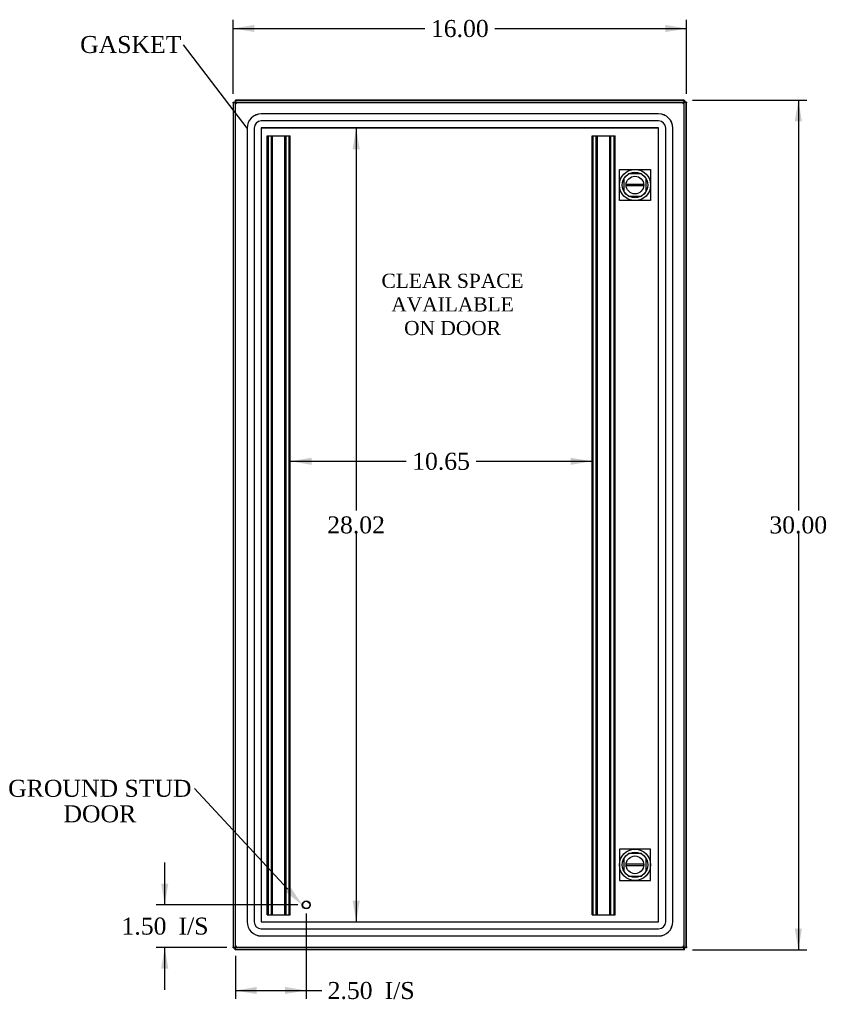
# Model space of a CAD drawing. Header units: inches. Extents: x 1 to 150, y -1 to 99.
# Tile 3 of 9: x 25 to 54, y 36 to 71. Entities that reach past the tile are written whole.
import ezdxf
from ezdxf import colors
from ezdxf.entities.mleader import LeaderData, LeaderLine
from ezdxf.enums import TextEntityAlignment as Align
from ezdxf.lldxf.tags import DXFTag
from ezdxf.math import Vec2, Vec3

# ---------------------------------------------------------------- set-up
doc = ezdxf.new("R2010")
doc.units = ezdxf.units.IN
doc.header["$MEASUREMENT"] = 0
for name, color, linetype in [('COM53844', 7, 'Continuous'), ('COM55764-4', 7, 'Continuous'), ('COM55769-11', 7, 'Continuous'), ('COM70219', 7, 'Continuous'), ('Default', 7, 'Continuous'), ('DV1_Default', 7, 'Continuous'), ('LOK10000', 7, 'Continuous'), ('STD21878', 7, 'Continuous')]:
    doc.layers.add(name, color=color, linetype=linetype)
doc.styles.add('SEACAD_Times_New_Roman', font='times.ttf')
tags = doc.linetypes.add('HIDDEN2', pattern=[0.1875, 0.125, -0.0625]).pattern_tags.tags
tags[6:7] = [DXFTag(74, 4), DXFTag(75, 0), DXFTag(340, '0'), DXFTag(46, 0.0), DXFTag(50, 0.0), DXFTag(44, 0.0), DXFTag(45, 0.0)]
tags[4:5] = [DXFTag(74, 4), DXFTag(75, 0), DXFTag(340, '0'), DXFTag(46, 0.0), DXFTag(50, 0.0), DXFTag(44, 0.0), DXFTag(45, 0.0)]
doc.dimstyles.new('HAMMOND_(STH_-_120x80)', dxfattribs={"dimtxt": 0.6, "dimasz": 0.75, "dimexe": 0.3, "dimexo": 0.3, "dimgap": 0.15, "dimtad": 0, "dimtih": 1, "dimtoh": 1, "dimzin": 0, "dimdsep": 46, "dimtxsty": 'SEACAD_Times_New_Roman', "dimblk1": '_SE_FILLED', "dimblk2": '_SE_FILLED', "dimsah": 1, "dimcen": 0.3, "dimadec": 0, "dimazin": 0, "dimtfac": 0.8, "dimtofl": 0, "dimtmove": 0, "dimatfit": 3, "dimfxl": 1, "dimtolj": 1, "dimtzin": 0, "dimarcsym": 0})

# ---------------------------------------------------------------- blocks, each defined once
blk = doc.blocks.new('_SE_FILLED')
at = {"color": 0}
blk.add_line((0, 0), (-1, 0), dxfattribs=at)
blk.add_solid([(0, 0), (-1, -0.1665), (-1, 0.1665), (0, 0)], dxfattribs=at)
blk = doc.blocks.new('SE')
at = {"layer": 'COM53844', "color": 7, "linetype": 'HIDDEN2'}
for p, q in [((33.892, 38.975), (33.892, 66.475)), ((33.892, 66.475), (33.973, 66.475)), ((33.93, 38.975), (33.93, 66.475)), ((33.973, 66.475), (34.623, 66.475)), ((34.042, 38.975), (34.042, 66.475)), ((34.08, 38.975), (34.08, 66.475)), ((34.516, 38.975), (34.516, 66.475)), ((34.554, 38.975), (34.554, 66.475)), ((34.623, 66.475), (34.704, 66.475)), ((34.666, 38.975), (34.666, 66.475)), ((34.704, 38.975), (34.704, 66.475)), ((45.354, 38.975), (45.354, 66.475)), ((45.354, 66.475), (45.435, 66.475)), ((45.392, 38.975), (45.392, 66.475)), ((45.435, 66.475), (46.086, 66.475)), ((45.504, 38.975), (45.504, 66.475)), ((45.542, 38.975), (45.542, 66.475)), ((45.979, 38.975), (45.979, 66.475)), ((46.017, 38.975), (46.017, 66.475)), ((46.086, 66.475), (46.167, 66.475)), ((46.129, 38.975), (46.129, 66.475)), ((46.167, 38.975), (46.167, 66.475)), ((33.892, 38.975), (33.973, 38.975)), ((33.973, 38.975), (34.623, 38.975)), ((34.623, 38.975), (34.704, 38.975)), ((45.354, 38.975), (45.435, 38.975)), ((45.435, 38.975), (46.086, 38.975)), ((46.086, 38.975), (46.167, 38.975))]:
    blk.add_line(p, q, dxfattribs=at)
at = {"layer": 'COM55764-4', "color": 7, "linetype": 'Continuous'}
for p, q in [((32.695, 37.825), (32.695, 67.65)), ((32.695, 67.65), (32.74, 67.65)), ((32.766, 67.65), (32.74, 67.65)), ((32.767, 67.722), (48.592, 67.722)), ((32.767, 67.722), (32.767, 67.677)), ((32.767, 67.65), (32.767, 67.677)), ((32.797, 67.62), (32.767, 67.65)), ((32.803, 67.614), (32.802, 67.615)), ((32.802, 67.614), (32.803, 67.614)), ((32.802, 67.614), (32.802, 67.614)), ((32.803, 67.614), (32.803, 67.614)), ((48.556, 67.615), (48.556, 67.614)), ((48.556, 67.614), (48.556, 67.614)), ((48.556, 67.614), (48.556, 67.614)), ((48.556, 67.614), (48.556, 67.614)), ((48.562, 67.62), (48.592, 67.65)), ((48.592, 67.722), (48.592, 67.677)), ((48.592, 67.65), (48.592, 67.677)), ((48.592, 67.65), (48.618, 67.65)), ((48.664, 67.65), (48.618, 67.65)), ((48.664, 67.65), (48.664, 37.825)), ((32.695, 37.825), (32.74, 37.825)), ((32.766, 37.825), (32.74, 37.825)), ((32.8, 37.859), (32.766, 37.825)), ((32.767, 37.825), (32.767, 37.798)), ((32.767, 37.753), (32.767, 37.798)), ((48.592, 37.753), (32.767, 37.753)), ((32.803, 37.861), (32.802, 37.861)), ((32.802, 37.861), (32.803, 37.861)), ((32.802, 37.861), (32.802, 37.861)), ((32.802, 37.861), (32.802, 37.861)), ((32.803, 37.861), (32.803, 37.861)), ((48.556, 37.861), (48.556, 37.861)), ((48.556, 37.861), (48.556, 37.861)), ((48.556, 37.861), (48.556, 37.861)), ((48.556, 37.861), (48.556, 37.861)), ((48.556, 37.861), (48.556, 37.861)), ((48.562, 37.855), (48.592, 37.825)), ((48.592, 37.825), (48.618, 37.825)), ((48.592, 37.825), (48.592, 37.798)), ((48.592, 37.753), (48.592, 37.798)), ((48.664, 37.825), (48.618, 37.825))]:
    blk.add_line(p, q, dxfattribs=at)
at = {"layer": 'COM55764-4', "color": 7, "linetype": 'HIDDEN2'}
for p, q in [((32.767, 37.825), (32.767, 67.65)), ((32.767, 67.65), (48.591, 67.65)), ((48.592, 67.65), (48.592, 37.825)), ((46.637, 65.133), (46.472, 64.968)), ((47.099, 65.133), (46.637, 65.133)), ((47.263, 64.968), (47.099, 65.133)), ((46.472, 64.968), (46.472, 64.506)), ((47.263, 64.506), (47.263, 64.968)), ((46.472, 64.506), (46.637, 64.342)), ((46.637, 64.342), (47.099, 64.342)), ((47.099, 64.342), (47.263, 64.506)), ((46.637, 41.134), (46.472, 40.969)), ((47.099, 41.134), (46.637, 41.134)), ((47.263, 40.969), (47.099, 41.134)), ((46.472, 40.969), (46.472, 40.507)), ((47.263, 40.507), (47.263, 40.969)), ((46.472, 40.507), (46.637, 40.343)), ((46.637, 40.343), (47.099, 40.343)), ((47.099, 40.343), (47.263, 40.507)), ((48.591, 37.825), (32.767, 37.825))]:
    blk.add_line(p, q, dxfattribs=at)
at = {"layer": 'COM55764-4', "color": 7, "linetype": 'Continuous'}
for centre, start, end in [((33.184, 68.353), 237.7263, 242.6805), ((32.064, 67.233), 27.3195, 32.2737), ((49.294, 67.233), 147.7263, 152.6805), ((48.175, 68.353), 297.3195, 302.2737), ((33.184, 37.123), 117.3195, 122.2737), ((32.064, 38.242), 327.7263, 332.6805), ((48.175, 37.123), 57.7263, 62.6805), ((49.294, 38.242), 207.3195, 212.2737)]:
    blk.add_arc(centre, 0.831, start, end, dxfattribs=at)
at = {"layer": 'COM55769-11', "color": 7, "linetype": 'Continuous'}
for p, q in [((32.691, 67.666), (32.763, 67.666)), ((32.691, 67.644), (32.691, 67.666)), ((32.691, 67.644), (32.695, 67.644)), ((32.691, 67.644), (32.691, 37.833)), ((32.763, 67.738), (32.763, 67.666)), ((32.763, 67.738), (32.785, 67.738)), ((32.763, 67.666), (32.767, 67.666)), ((32.763, 67.65), (32.763, 67.666)), ((32.785, 67.738), (32.785, 67.722)), ((48.596, 67.738), (32.785, 67.738)), ((48.596, 67.738), (48.618, 67.738)), ((48.596, 67.738), (48.596, 67.666)), ((48.596, 67.666), (48.618, 67.666)), ((48.618, 67.738), (48.618, 67.666)), ((48.691, 67.666), (48.619, 67.666)), ((48.619, 67.666), (48.619, 67.65)), ((48.691, 67.644), (48.664, 67.644)), ((48.691, 67.666), (48.691, 67.644)), ((48.691, 37.833), (48.691, 67.644)), ((32.691, 37.81), (32.691, 37.833)), ((32.691, 37.833), (32.695, 37.833)), ((32.691, 37.81), (32.763, 37.81)), ((32.763, 37.81), (32.763, 37.825)), ((32.763, 37.738), (32.763, 37.81)), ((32.767, 37.81), (32.763, 37.81)), ((32.785, 37.738), (32.763, 37.738)), ((32.785, 37.738), (32.785, 37.753)), ((48.596, 37.738), (32.785, 37.738)), ((48.618, 37.81), (48.596, 37.81)), ((48.596, 37.738), (48.596, 37.81)), ((48.618, 37.738), (48.596, 37.738)), ((48.618, 37.738), (48.618, 37.81)), ((48.619, 37.825), (48.619, 37.81)), ((48.691, 37.81), (48.619, 37.81)), ((48.691, 37.833), (48.664, 37.833)), ((48.691, 37.833), (48.691, 37.81))]:
    blk.add_line(p, q, dxfattribs=at)
for points, knots in [([(32.694, 67.638), (32.694, 67.638), (32.692, 67.64), (32.691, 67.642), (32.691, 67.643), (32.691, 67.644)], [0.8382272, 0.8382272, 0.8382272, 0.8382272, 0.8702582, 0.9349888, 1, 1, 1, 1]), ([(32.785, 67.738), (32.785, 67.738), (32.786, 67.738), (32.788, 67.737), (32.789, 67.737), (32.79, 67.735), (32.792, 67.734), (32.793, 67.732), (32.795, 67.729), (32.796, 67.727), (32.797, 67.725), (32.797, 67.724)], [0, 0, 0, 0, 0.0371909, 0.0742918, 0.1113003, 0.1482144, 0.1850317, 0.2217502, 0.2583676, 0.2948818, 0.3290518, 0.3290518, 0.3290518, 0.3290518]), ([(48.584, 67.724), (48.585, 67.726), (48.587, 67.729), (48.589, 67.733), (48.592, 67.736), (48.594, 67.738), (48.595, 67.738), (48.596, 67.738)], [0.6710845, 0.6710845, 0.6710845, 0.6710845, 0.7416859, 0.80582, 0.8702582, 0.9349888, 1, 1, 1, 1]), ([(48.594, 67.648), (48.596, 67.651), (48.599, 67.653), (48.607, 67.662), (48.613, 67.666), (48.618, 67.666)], [0.3307965, 0.3307965, 0.3307965, 0.3307965, 0.5, 0.5, 1, 1, 1, 1]), ([(48.691, 67.644), (48.691, 67.643), (48.69, 67.643), (48.69, 67.641), (48.689, 67.64), (48.688, 67.639), (48.686, 67.637), (48.684, 67.636), (48.682, 67.634), (48.679, 67.633), (48.676, 67.631), (48.673, 67.63), (48.669, 67.628), (48.666, 67.627), (48.665, 67.626), (48.665, 67.626)], [0, 0, 0, 0, 0.0371909, 0.0742918, 0.1113003, 0.1482144, 0.1850317, 0.2217502, 0.2583676, 0.2948818, 0.3312906, 0.367592, 0.4037839, 0.4398642, 0.4430227, 0.4430227, 0.4430227, 0.4430227]), ([(32.691, 37.833), (32.691, 37.833), (32.691, 37.834), (32.691, 37.835), (32.692, 37.837), (32.693, 37.838), (32.694, 37.838), (32.694, 37.838)], [0, 0, 0, 0, 0.0371909, 0.0742918, 0.1113003, 0.1482144, 0.161814, 0.161814, 0.161814, 0.161814]), ([(32.797, 37.752), (32.796, 37.75), (32.794, 37.747), (32.792, 37.743), (32.79, 37.74), (32.787, 37.739), (32.786, 37.738), (32.785, 37.738)], [0.681365, 0.681365, 0.681365, 0.681365, 0.7416859, 0.80582, 0.8702582, 0.9349888, 1, 1, 1, 1]), ([(48.596, 37.738), (48.596, 37.738), (48.595, 37.738), (48.594, 37.739), (48.592, 37.74), (48.591, 37.741), (48.59, 37.743), (48.588, 37.745), (48.587, 37.747), (48.586, 37.749), (48.585, 37.75), (48.585, 37.75)], [0, 0, 0, 0, 0.0371909, 0.0742918, 0.1113003, 0.1482144, 0.1850317, 0.2217502, 0.2583676, 0.2948818, 0.300523, 0.300523, 0.300523, 0.300523]), ([(48.618, 37.81), (48.613, 37.81), (48.607, 37.814), (48.599, 37.823), (48.597, 37.825), (48.596, 37.827)], [0, 0, 0, 0, 0.5, 0.5, 0.6349249, 0.6349249, 0.6349249, 0.6349249]), ([(48.665, 37.85), (48.667, 37.849), (48.673, 37.846), (48.68, 37.843), (48.686, 37.84), (48.688, 37.837), (48.69, 37.835), (48.69, 37.833), (48.691, 37.833)], [0.5573083, 0.5573083, 0.5573083, 0.5573083, 0.6145307, 0.7416859, 0.80582, 0.8702582, 0.9349888, 1, 1, 1, 1])]:
    blk.add_open_spline(points, degree=3, knots=knots, dxfattribs=at)
for points in [[(48.619, 67.666), (48.619, 67.661), (48.616, 67.657), (48.612, 67.652)], [(32.763, 37.81), (32.763, 37.815), (32.765, 37.82), (32.769, 37.824)], [(48.612, 37.824), (48.616, 37.82), (48.619, 37.815), (48.619, 37.81)]]:
    blk.add_open_spline(points, degree=3, dxfattribs=at)
at = {"layer": 'COM70219', "color": 7, "linetype": 'HIDDEN2'}
for p, q in [((47.702, 67.249), (33.68, 67.249)), ((47.702, 67.248), (33.68, 67.248)), ((33.18, 66.749), (33.18, 38.727)), ((33.181, 66.749), (33.181, 38.727)), ((33.43, 66.749), (33.43, 38.727)), ((33.679, 66.749), (33.679, 38.727)), ((47.702, 66.999), (33.68, 66.999)), ((47.702, 66.75), (33.68, 66.75)), ((33.68, 66.749), (33.68, 38.727)), ((47.702, 66.749), (33.68, 66.749)), ((47.702, 38.727), (47.702, 66.749)), ((47.703, 38.727), (47.703, 66.749)), ((47.952, 38.727), (47.952, 66.749)), ((48.201, 38.727), (48.201, 66.749)), ((48.202, 38.727), (48.202, 66.749)), ((33.68, 38.727), (47.702, 38.727)), ((33.68, 38.726), (47.702, 38.726)), ((33.68, 38.477), (47.702, 38.477)), ((33.68, 38.228), (47.702, 38.228)), ((33.68, 38.227), (47.702, 38.227))]:
    blk.add_line(p, q, dxfattribs=at)
for centre, radius, start, end in [((33.68, 66.749), 0.5, 90, 180), ((33.68, 66.749), 0.499, 90, 180), ((47.702, 66.749), 0.5, 0, 90), ((47.702, 66.749), 0.499, 0, 90), ((33.68, 66.749), 0.25, 90, 180), ((33.68, 66.749), 0.001, 90, 180), ((47.702, 66.749), 0.25, 0, 90), ((47.702, 66.749), 0.001, 0, 90), ((33.68, 38.727), 0.5, 180, 270), ((33.68, 38.727), 0.499, 180, 270), ((33.68, 38.727), 0.25, 180, 270), ((33.68, 38.727), 0.001, 180, 270), ((47.702, 38.727), 0.5, 270, 0), ((47.702, 38.727), 0.001, 270, 0), ((47.702, 38.727), 0.25, 270, 0), ((47.702, 38.727), 0.499, 270, 0)]:
    blk.add_arc(centre, radius, start, end, dxfattribs=at)
at = {"layer": 'DV1_Default', "color": 7, "linetype": 'HIDDEN2'}
for p, q in [((46.318, 65.287), (47.418, 65.287)), ((46.318, 64.187), (46.318, 65.287)), ((47.418, 65.287), (47.418, 64.187)), ((47.418, 64.187), (46.318, 64.187)), ((47.418, 41.288), (46.318, 41.288)), ((46.318, 41.288), (46.318, 40.188)), ((47.418, 40.188), (47.418, 41.288)), ((46.318, 40.188), (47.418, 40.188))]:
    blk.add_line(p, q, dxfattribs=at)
at = {"layer": 'LOK10000', "color": 7, "linetype": 'Continuous'}
for p, q in [((46.557, 64.767), (47.179, 64.767)), ((47.179, 64.707), (46.557, 64.707)), ((46.557, 40.768), (47.179, 40.768)), ((47.179, 40.708), (46.557, 40.708))]:
    blk.add_line(p, q, dxfattribs=at)
for centre, radius in [((46.868, 64.737), 0.55), ((46.868, 64.737), 0.45), ((46.868, 64.737), 0.312), ((46.868, 40.738), 0.55), ((46.868, 40.738), 0.45), ((46.868, 40.738), 0.312)]:
    blk.add_circle(centre, radius, dxfattribs=at)
for centre, start, end in [((46.868, 64.737), 174.4888, 185.5112), ((46.868, 64.737), 354.4888, 5.5112), ((46.868, 40.738), 174.4888, 185.5112), ((46.868, 40.738), 354.4888, 5.5112)]:
    blk.add_arc(centre, 0.312, start, end, dxfattribs=at)
at = {"layer": 'STD21878', "color": 7, "linetype": 'HIDDEN2'}
for radius in [0.141, 0.125]:
    blk.add_circle((35.267, 39.325), radius, dxfattribs=at)
at = {"layer": 'DV1_Default', "insert": (40.43, 61.606), "char_height": 0.5, "width": 4.96623, "attachment_point": 2}
blk.add_mtext('{\\fTimes New Roman|b0||i0||c0|p34;\\C7;\\H0.5;\\W1.;CLEAR SPACE\\P}{\\fTimes New Roman|b0||i0||c0|p34;\\C7;\\H0.5;\\W1.;AVAILABLE \\P}{\\fTimes New Roman|b0||i0||c0|p34;\\C7;\\H0.5;\\W1.;ON DOOR}', dxfattribs=at)
blk = doc.blocks.new('DMBLK2390')
at = {"layer": 'Default', "linetype": 'Continuous'}
for points in [[(33.441, 70.388), (32.691, 70.263), (33.441, 70.138)], [(47.941, 70.388), (47.941, 70.138), (48.691, 70.263)]]:
    blk.add_hatch(color=7, dxfattribs=at).paths.add_polyline_path(points)
at = {"layer": 'Default', "color": 7, "linetype": 'Continuous'}
for p, q in [((32.691, 67.955), (32.691, 70.563)), ((48.691, 67.955), (48.691, 70.563)), ((32.691, 70.263), (39.457, 70.263)), ((41.924, 70.263), (48.691, 70.263))]:
    blk.add_line(p, q, dxfattribs=at)
at = {"layer": 'Default', "color": 7, "linetype": 'Continuous', "style": 'SEACAD_Times_New_Roman'}
blk.add_text('16.00', height=0.6, dxfattribs=at).set_placement((39.667, 70.563), align=Align.TOP_LEFT)
blk = doc.blocks.new('DMBLK2391')
at = {"layer": 'Default', "linetype": 'Continuous'}
for points in [[(52.758, 66.988), (52.633, 67.738), (52.508, 66.988)], [(52.758, 38.488), (52.508, 38.488), (52.633, 37.738)]]:
    blk.add_hatch(color=7, dxfattribs=at).paths.add_polyline_path(points)
at = {"layer": 'Default', "color": 7, "linetype": 'Continuous'}
for p, q in [((48.896, 67.738), (52.933, 67.738)), ((52.633, 67.738), (52.633, 53.248)), ((52.633, 52.438), (52.633, 37.738)), ((48.896, 37.738), (52.933, 37.738))]:
    blk.add_line(p, q, dxfattribs=at)
at = {"layer": 'Default', "color": 7, "linetype": 'Continuous', "style": 'SEACAD_Times_New_Roman'}
blk.add_text('30.00', height=0.6, dxfattribs=at).set_placement((51.61, 53.038), align=Align.TOP_LEFT)
blk = doc.blocks.new('DMBLK2392')
at = {"layer": 'Default', "linetype": 'Continuous'}
for points in [[(33.517, 36.177), (33.517, 36.427), (32.767, 36.302)], [(34.517, 36.177), (35.267, 36.302), (34.517, 36.427)]]:
    blk.add_hatch(color=7, dxfattribs=at).paths.add_polyline_path(points)
at = {"layer": 'Default', "color": 7, "linetype": 'Continuous'}
for p, q in [((35.267, 39.025), (35.267, 36.002)), ((32.767, 37.525), (32.767, 36.002)), ((32.767, 36.302), (35.513, 36.302)), ((35.513, 36.302), (35.813, 36.302))]:
    blk.add_line(p, q, dxfattribs=at)
at = {"layer": 'Default', "color": 7, "linetype": 'Continuous', "style": 'SEACAD_Times_New_Roman'}
for s, p in [('2.50', (36.023, 36.602)), ('I/S', (38.035, 36.602))]:
    blk.add_text(s, height=0.6, dxfattribs=at).set_placement(p, align=Align.TOP_LEFT)
blk = doc.blocks.new('DMBLK2393')
at = {"layer": 'Default', "linetype": 'Continuous'}
for points in [[(30.149, 40.075), (30.274, 39.325), (30.399, 40.075)], [(30.149, 37.075), (30.399, 37.075), (30.274, 37.825)]]:
    blk.add_hatch(color=7, dxfattribs=at).paths.add_polyline_path(points)
at = {"layer": 'Default', "color": 7, "linetype": 'Continuous'}
for p, q in [((30.274, 39.325), (30.274, 40.825)), ((34.967, 39.325), (29.974, 39.325)), ((32.467, 37.825), (29.974, 37.825)), ((30.274, 36.325), (30.274, 37.825))]:
    blk.add_line(p, q, dxfattribs=at)
at = {"layer": 'Default', "color": 7, "linetype": 'Continuous', "style": 'SEACAD_Times_New_Roman'}
for s, p in [('1.50', (28.749, 38.875)), ('I/S', (30.762, 38.875))]:
    blk.add_text(s, height=0.6, dxfattribs=at).set_placement(p, align=Align.TOP_LEFT)
blk = doc.blocks.new('DMBLK2403')
at = {"layer": 'Default', "linetype": 'Continuous'}
for points in [[(35.454, 54.859), (35.454, 55.109), (34.704, 54.984)], [(44.604, 54.859), (45.354, 54.984), (44.604, 55.109)]]:
    blk.add_hatch(color=7, dxfattribs=at).paths.add_polyline_path(points)
at = {"layer": 'Default', "color": 7, "linetype": 'Continuous'}
for p, q in [((34.704, 54.984), (38.795, 54.984)), ((41.263, 54.984), (45.354, 54.984))]:
    blk.add_line(p, q, dxfattribs=at)
at = {"layer": 'Default', "color": 7, "linetype": 'Continuous', "style": 'SEACAD_Times_New_Roman'}
blk.add_text('10.65', height=0.6, dxfattribs=at).set_placement((39.005, 55.284), align=Align.TOP_LEFT)
blk = doc.blocks.new('DMBLK2409')
at = {"layer": 'Default', "linetype": 'Continuous'}
for points in [[(37.155, 66), (37.03, 66.75), (36.905, 66)], [(37.155, 39.476), (36.905, 39.476), (37.03, 38.726)]]:
    blk.add_hatch(color=7, dxfattribs=at).paths.add_polyline_path(points)
at = {"layer": 'Default', "color": 7, "linetype": 'Continuous'}
for p, q in [((37.03, 66.75), (37.03, 53.248)), ((37.03, 52.438), (37.03, 38.726))]:
    blk.add_line(p, q, dxfattribs=at)
at = {"layer": 'Default', "color": 7, "linetype": 'Continuous', "style": 'SEACAD_Times_New_Roman'}
blk.add_text('28.02', height=0.6, dxfattribs=at).set_placement((36.006, 53.038), align=Align.TOP_LEFT)

msp = doc.modelspace()

# ---------------------------------------------------------------- block references
at = {"layer": 'Default'}
msp.add_blockref('SE', (0, 0), dxfattribs=at)

# ---------------------------------------------------------------- dimensions: what is measured, and where the dimension line sits
at = {"layer": 'Default', "color": 7, "linetype": 'Continuous'}
for base, p1, p2, angle, text, picture, middle, dimtype in [((32.691, 70.263), (32.691, 67.655), (48.691, 67.655), 0, '\\A1;<>', 'DMBLK2390', (40.691, 70.263), 161), ((52.633, 67.738), (48.596, 67.738), (48.596, 37.738), 270, '\\A1;<>', 'DMBLK2391', (52.633, 52.738), 161), ((37.03, 66.75), (33.68, 66.75), (33.68, 38.726), 270, '\\A1;<>', 'DMBLK2409', (37.03, 52.738), 161), ((34.704, 54.984), (34.704, 66.475), (45.354, 66.475), 0, '\\A1;<>', 'DMBLK2403', (40.029, 54.984), 161), ((30.274, 39.325), (32.767, 37.825), (35.267, 39.325), 90, '\\A1;<> I/S', 'DMBLK2393', (30.274, 38.575), 160)]:
    dim = msp.add_linear_dim(base=base, p1=p1, p2=p2, angle=angle, text=text, dimstyle='HAMMOND_(STH_-_120x80)', dxfattribs=at)
    dim.commit()
    dim.dimension.update_dxf_attribs({"geometry": picture, "text_midpoint": middle, "dimtype": dimtype})
dim = msp.add_linear_dim(base=(35.267, 36.302), p1=(32.767, 37.825), p2=(35.267, 39.325), text='\\A1;<> I/S', dimstyle='HAMMOND_(STH_-_120x80)', override={"dimtmove": 1}, dxfattribs=at)
dim.commit()
dim.dimension.update_dxf_attribs({"geometry": 'DMBLK2392', "text_midpoint": (35.813, 36.302), "dimtype": 160})

# ---------------------------------------------------------------- leaders
ml = msp.add_multileader_mtext('Standard', dxfattribs=at)
ml.set_content('{\\pxsm0.9;\\fTimes New Roman|b0||i0||c0|p34;\\W1.;GASKET\\P}', color=7)
ml.set_leader_properties()
ml.set_arrow_properties(name='_SE_FILLED')
ml.build(insert=Vec2(0, 0))
ml.multileader.update_dxf_attribs({"dogleg_length": 0, "arrow_head_size": 0.75})
ctx = ml.context
ctx.base_point, ctx.char_height, ctx.arrow_head_size, ctx.landing_gap_size = Vec3(27.198, 69.481), 0.6, 0.75, 0.21
notes = []
notes.append((ctx, [(0, (1, 1, 0), (30.941, 69.691), (-1, 0), 0, [(0, [(33.181, 66.749)], 0, [])])]))
ctx.mtext.insert = Vec3(27.288, 69.998)
ml = msp.add_multileader_mtext('Standard', dxfattribs=at)
ml.set_content('{\\pxsm0.9;\\fTimes New Roman|b0||i0||c0|p34;\\W1.;GROUND STUD\\PDOOR\\P}', color=7)
ml.set_leader_properties()
ml.build(insert=Vec2(0, 0))
ml.multileader.update_dxf_attribs({"dogleg_length": 0, "arrow_head_size": 0.75})
ctx = ml.context
ctx.base_point, ctx.char_height, ctx.arrow_head_size, ctx.landing_gap_size = Vec3(24.762, 43.223), 0.6, 0.75, 0.21
ctx.text_align_type = 1
notes.append((ctx, [(0, (1, 1, 0), (31.326, 43.433), (-1, 0), 0, [(0, [(35.126, 39.325)], 0, [])])]))
ctx.mtext.insert, ctx.mtext.alignment = Vec3(27.984, 43.739), 2
for ctx, leaders in notes:
    for number, flags, end, landing, length, lines in leaders:
        leader = LeaderData()
        leader.index, (leader.has_last_leader_line, leader.has_dogleg_vector, leader.attachment_direction) = number, flags
        leader.last_leader_point, leader.dogleg_vector, leader.dogleg_length = Vec3(end), Vec3(landing), length
        for number, points, colour, breaks in lines:
            line = LeaderLine()
            line.index, line.vertices, line.color, line.breaks = number, Vec3.list(points), colors.encode_raw_color(colour), breaks
            leader.lines.append(line)
        ctx.leaders.append(leader)

doc.saveas('drawing.dxf')
